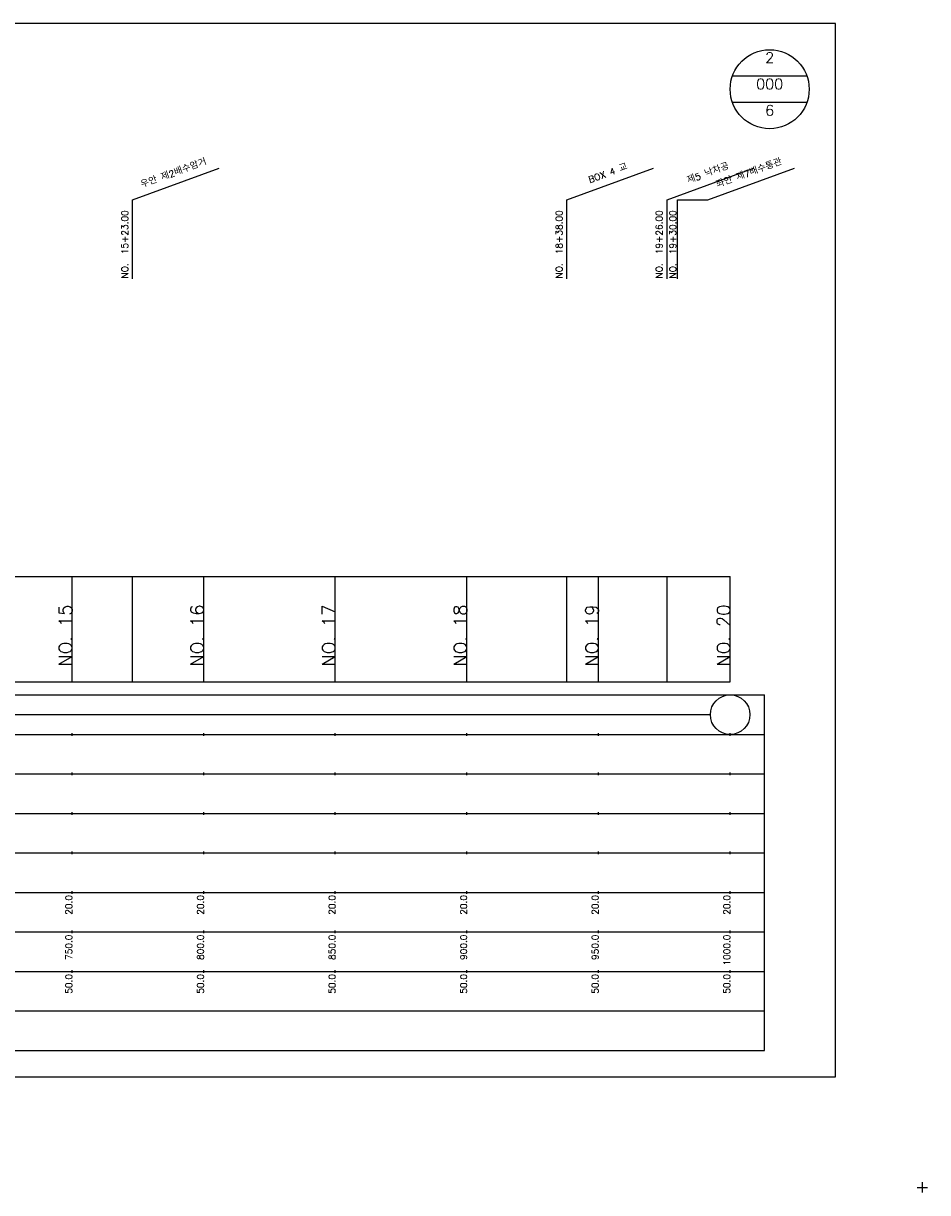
# Model space of a CAD drawing. Extents: x -2 to 685, y -2 to 925.
# Tile 4 of 4: x 342 to 685, y 481 to 925. Entities that reach past the tile are written whole.
import ezdxf
from ezdxf.enums import TextEntityAlignment as Align

# ---------------------------------------------------------------- set-up
doc = ezdxf.new("R2010")
doc.units = 0
doc.header["$LTSCALE"] = 5
for name, color, linetype in [('BOX', 5, 'CONTINUOUS'), ('DT1', 3, 'CONTINUOUS'), ('DT2', 6, 'CONTINUOUS'), ('LT1', 4, 'CONTINUOUS'), ('ST1', 7, 'CONTINUOUS')]:
    doc.layers.add(name, color=color, linetype=linetype)
doc.styles.add('GHS', font='ROMANS.shx', dxfattribs={"bigfont": 'GHS.shx'})

msp = doc.modelspace()

# ---------------------------------------------------------------- linework, layer by layer
at = {"layer": 'BOX'}
msp.add_lwpolyline([(50, 525), (650, 525), (650, 925), (50, 925), (50, 525)], dxfattribs=at)
at = {"layer": 'DT1', "linetype": 'CONTINUOUS'}
msp.add_line((590, 858), (601.57, 858), dxfattribs=at)
at = {"layer": 'DT1'}
for p, q in [((360, 704.83), (360, 705.83)), ((410, 704.83), (410, 705.83)), ((460, 704.83), (460, 705.83)), ((510, 704.83), (510, 705.83)), ((560, 704.83), (560, 705.83)), ((610, 704.83), (610, 705.83))]:
    msp.add_line(p, q, dxfattribs=at)
at = {"layer": 'LT1', "linetype": 'CONTINUOUS'}
for p, q in [((383, 858), (415.89, 869.97)), ((548, 858), (580.89, 869.97)), ((586, 858), (618.89, 869.97)), ((601.57, 858), (634.46, 869.97)), ((383, 828), (383, 858)), ((548, 828), (548, 858)), ((586, 828), (586, 858)), ((590, 828), (590, 858))]:
    msp.add_line(p, q, dxfattribs=at)
at = {"layer": 'LT1'}
for p, q in [((360, 675), (360, 715)), ((383, 675), (383, 715)), ((410, 675), (410, 715)), ((460, 675), (460, 715)), ((510, 675), (510, 715)), ((548, 675), (548, 715)), ((560, 675), (560, 715)), ((586, 675), (586, 715)), ((610, 675), (610, 715)), ((110, 675), (610, 675)), ((360, 654.5), (360, 655.5)), ((410, 654.5), (410, 655.5)), ((460, 654.5), (460, 655.5)), ((510, 654.5), (510, 655.5)), ((560, 654.5), (560, 655.5)), ((610, 654.5), (610, 655.5)), ((360, 639.5), (360, 640.5)), ((410, 639.5), (410, 640.5)), ((460, 639.5), (460, 640.5)), ((510, 639.5), (510, 640.5)), ((560, 639.5), (560, 640.5)), ((610, 639.5), (610, 640.5)), ((360, 624.5), (360, 625.5)), ((410, 624.5), (410, 625.5)), ((460, 624.5), (460, 625.5)), ((510, 624.5), (510, 625.5)), ((560, 624.5), (560, 625.5)), ((610, 624.5), (610, 625.5)), ((360, 609.5), (360, 610.5)), ((410, 609.5), (410, 610.5)), ((460, 609.5), (460, 610.5)), ((510, 609.5), (510, 610.5)), ((560, 609.5), (560, 610.5)), ((610, 609.5), (610, 610.5)), ((360, 594.5), (360, 595.5)), ((410, 594.5), (410, 595.5)), ((460, 594.5), (460, 595.5)), ((510, 594.5), (510, 595.5)), ((560, 594.5), (560, 595.5)), ((610, 594.5), (610, 595.5)), ((360, 579.5), (360, 580.5)), ((410, 579.5), (410, 580.5)), ((460, 579.5), (460, 580.5)), ((510, 579.5), (510, 580.5)), ((560, 579.5), (560, 580.5)), ((610, 579.5), (610, 580.5)), ((360, 564.5), (360, 565.5)), ((410, 564.5), (410, 565.5)), ((460, 564.5), (460, 565.5)), ((510, 564.5), (510, 565.5)), ((560, 564.5), (560, 565.5)), ((610, 564.5), (610, 565.5))]:
    msp.add_line(p, q, dxfattribs=at)
msp.add_lwpolyline([(110, 715), (160, 715), (210, 715), (260, 715), (310, 715), (360, 715), (410, 715), (460, 715), (510, 715), (560, 715), (610, 715)], dxfattribs=at)
at = {"layer": 'ST1', "linetype": 'CONTINUOUS'}
for p, q in [((639.14, 905), (610.86, 905)), ((639.14, 895), (610.86, 895)), ((117.5, 662.5), (602.5, 662.5))]:
    msp.add_line(p, q, dxfattribs=at)
at = {"layer": 'ST1'}
for p, q in [((80, 670), (623, 670)), ((623, 535), (623, 670)), ((87.5, 655), (623, 655)), ((80, 640), (623, 640)), ((87.5, 625), (623, 625)), ((80, 610), (623, 610)), ((80, 595), (623, 595)), ((80, 580), (623, 580)), ((80, 565), (623, 565)), ((80, 550), (623, 550)), ((80, 535), (623, 535)), ((683, 481), (683, 485)), ((681, 483), (685, 483))]:
    msp.add_line(p, q, dxfattribs=at)
at = {"layer": 'ST1', "linetype": 'CONTINUOUS'}
for centre, radius in [((625, 900), 15), ((610, 662.5), 7.5)]:
    msp.add_circle(centre, radius, dxfattribs=at)

# ---------------------------------------------------------------- texts
at = {"layer": 'DT1', "linetype": 'CONTINUOUS', "style": 'GHS'}
for s, p in [('우안 제2배수암거', (399, 866.99)), ('BOX 4 교', (564, 866.99)), ('제5 낙차공', (602, 866.99)), ('좌안 제7배수통관', (617.57, 866.99))]:
    msp.add_text(s, height=2.5, rotation=20, dxfattribs=at).set_placement(p, align=Align.CENTER)
for s, p in [('NO.  15+23.00', (381.25, 828.12)), ('NO.  18+38.00', (546.25, 828.12)), ('NO.  19+26.00', (584.25, 828.12)), ('NO.  19+30.00', (589.43, 828.12))]:
    msp.add_text(s, height=2.5, rotation=90, dxfattribs=at).set_placement(p)
at = {"layer": 'DT1', "style": 'GHS'}
for s, height, p in [('NO. 15', 5, (360, 704.33)), ('NO. 16', 5, (410, 704.33)), ('NO. 17', 5, (460, 704.33)), ('NO. 18', 5, (510, 704.33)), ('NO. 19', 5, (560, 704.33)), ('NO. 20', 5, (610, 704.33)), (' 20.0', 2.5, (360, 594)), (' 20.0', 2.5, (410, 594)), (' 20.0', 2.5, (460, 594)), (' 20.0', 2.5, (510, 594)), (' 20.0', 2.5, (560, 594)), (' 20.0', 2.5, (610, 594)), ('   750.0', 2.5, (360, 579)), ('   800.0', 2.5, (410, 579)), ('   850.0', 2.5, (460, 579)), ('   900.0', 2.5, (510, 579)), ('   950.0', 2.5, (560, 579)), ('  1000.0', 2.5, (610, 579)), ('  50.0', 2.5, (360, 564)), ('  50.0', 2.5, (410, 564)), ('  50.0', 2.5, (460, 564)), ('  50.0', 2.5, (510, 564)), ('  50.0', 2.5, (560, 564)), ('  50.0', 2.5, (610, 564))]:
    msp.add_text(s, height=height, rotation=90, dxfattribs=at).set_placement(p, align=Align.RIGHT)
at = {"layer": 'DT2', "linetype": 'CONTINUOUS', "style": 'GHS'}
for s, p in [('2', (625, 910)), ('000', (625, 900)), ('6', (625, 890))]:
    msp.add_text(s, height=4, dxfattribs=at).set_placement(p, align=Align.CENTER)

doc.saveas('drawing.dxf')
